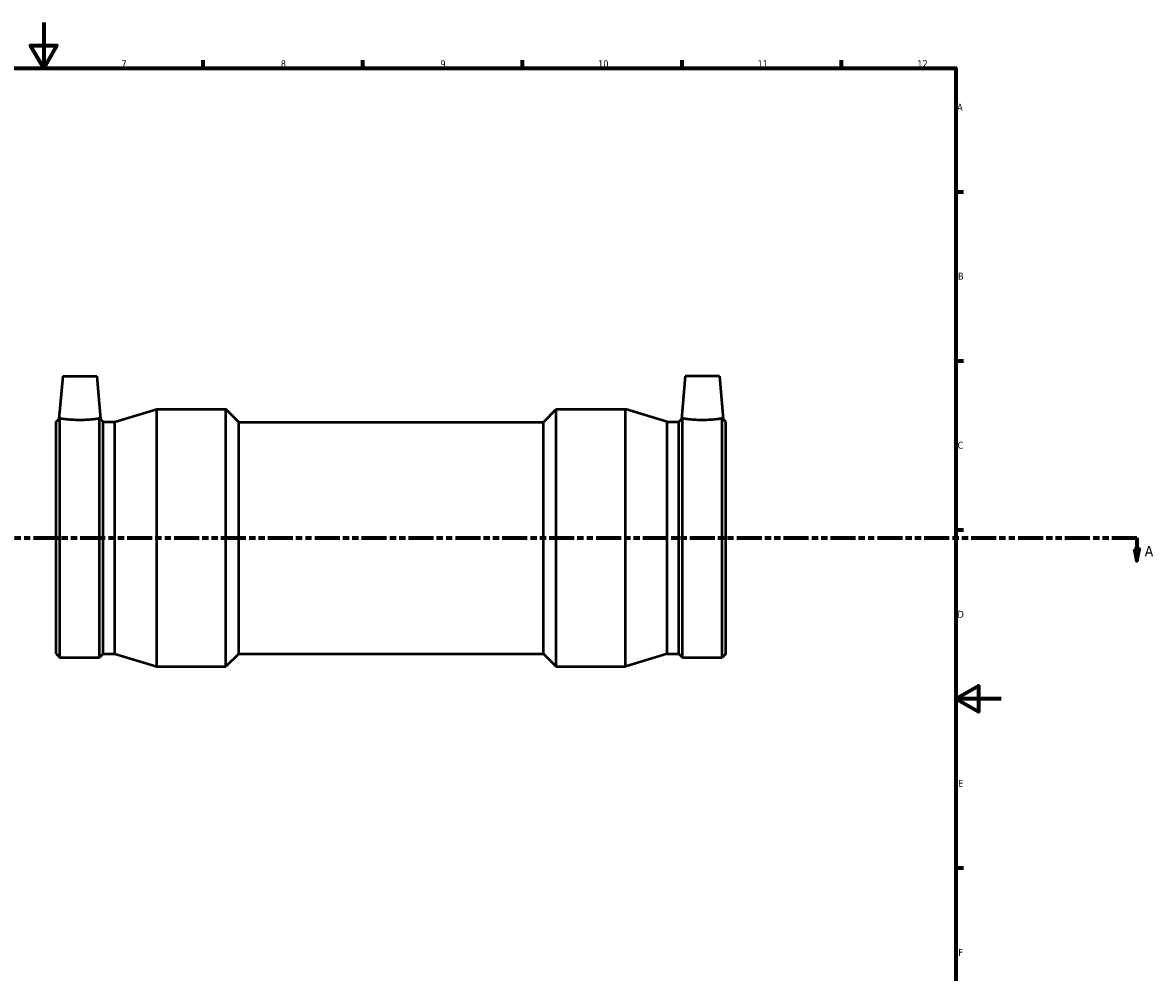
# Model space of a CAD drawing. Header units: millimetres. Extents: x -174 to 1524, y -226 to 1575.
# Tile 3 of 6: x 411 to 908, y 177 to 594. Entities that reach past the tile are written whole.
import ezdxf

# ---------------------------------------------------------------- set-up
doc = ezdxf.new("R2010")
doc.units = ezdxf.units.MM
doc.linetypes.add('DOUBLE_DASH_CHAIN', pattern=[1.2403, 0.6614, -0.0827, 0.1654, -0.0827, 0.1654, -0.0827])
for name, color, linetype, lineweight in [('Border (ANSI)', 7, 'Continuous', 70), ('Section Line (ANSI)', 7, 'DOUBLE_DASH_CHAIN', 70), ('Visible (ANSI)', 7, 'Continuous', 50)]:
    doc.layers.add(name, color=color, linetype=linetype, lineweight=lineweight)
doc.styles.add('Label Text (ANSI)', font='tahoma.ttf')
doc.styles.add('Note Text (ANSI)', font='tahoma.ttf')

# ---------------------------------------------------------------- blocks, each defined once
blk = doc.blocks.new('Borders Default Border')
at = {"layer": 'Border (ANSI)'}
for p, q in [((490.58, 574), (490.58, 577.45)), ((560.67, 574), (560.67, 577.45)), ((630.75, 574), (630.75, 577.45)), ((700.83, 574), (700.83, 577.45)), ((770.92, 574), (770.92, 577.45)), ((821, 519.75), (824.45, 519.75)), ((821, 445.5), (824.45, 445.5)), ((821, 371.25), (824.45, 371.25)), ((821, 222.75), (824.45, 222.75))]:
    blk.add_line(p, q, dxfattribs=at)
at = {"layer": 'Border (ANSI)', "flags": 128}
for points in [[(420.5, 594), (420.5, 574), (414.73, 584), (426.27, 584), (420.5, 574)], [(20, 20), (20, 574), (821, 574), (821, 20), (20, 20)], [(841, 297), (821, 297), (831, 302.77), (831, 291.23), (821, 297)]]:
    blk.add_lwpolyline(points, dxfattribs=at)
at = {"layer": 'Border (ANSI)', "color": 230, "true_color": 0xff0080, "attachment_point": 7, "style": 'Note Text (ANSI)'}
for s, insert, char_height in [('7', (454.6, 574.4), 3.05), ('8', (524.63, 574.33), 3.05), ('9', (594.7, 574.34), 3.05), ('10', (663.96, 574.34), 3.048), ('11', (734.04, 574.4), 3.048), ('12', (804.13, 574.4), 3.048), ('A', (821.63, 555.35), 3.05), ('B', (821.99, 481.1), 3.05), ('C', (821.8, 406.8), 3.05), ('D', (821.81, 332.6), 3.05), ('E', (822.05, 258.35), 3.05), ('F', (822.14, 184.1), 3.05)]:
    blk.add_mtext(s, dxfattribs=dict(at, insert=insert, char_height=char_height))
blk = doc.blocks.new('2dTransSection0')
at = {"layer": 'Section Line (ANSI)', "linetype": 'DOUBLE_DASH_CHAIN', "ltscale": 16.602882}
blk.add_line((251.23, 367.68), (900.59, 367.68), dxfattribs=at)
at = {"layer": 'Section Line (ANSI)', "linetype": 'Continuous'}
for p, q in [((889.6, 367.68), (900.59, 367.68)), ((900.59, 367.68), (900.59, 362.68)), ((899.59, 362.68), (900.59, 357.68)), ((901.59, 362.68), (899.59, 362.68)), ((900.59, 362.68), (900.59, 357.68)), ((900.59, 357.68), (901.59, 362.68))]:
    blk.add_line(p, q, dxfattribs=at)
at = {"layer": 'Section Line (ANSI)', "linetype": 'Continuous', "flags": 128}
blk.add_lwpolyline([(899.59, 362.68), (900.59, 357.68), (901.59, 362.68), (899.59, 362.68)], dxfattribs=at)
at = {"layer": 'Section Line (ANSI)'}
blk.add_solid([(899.59, 362.68), (900.59, 357.68), (901.59, 362.68), (899.59, 362.68)], dxfattribs=at)
at = {"layer": 'Section Line (ANSI)', "insert": (904.06, 359.61), "char_height": 4.57, "attachment_point": 7, "style": 'Label Text (ANSI)'}
blk.add_mtext('A', dxfattribs=at)

msp = doc.modelspace()

# ---------------------------------------------------------------- linework, layer by layer
at = {"layer": 'Visible (ANSI)'}
for p, q in [((428.826, 438.677), (427.174, 419.788)), ((428.826, 438.677), (443.826, 438.677)), ((443.826, 438.677), (445.479, 419.788)), ((702.236, 438.677), (700.584, 419.788)), ((717.236, 438.677), (702.236, 438.677)), ((717.236, 438.677), (718.889, 419.788)), ((451.769, 418.646), (470.131, 424.177)), ((470.131, 311.177), (470.131, 424.177)), ((470.131, 424.177), (500.496, 424.177)), ((500.496, 311.177), (500.496, 424.177)), ((506.146, 418.527), (500.496, 424.177)), ((639.916, 418.527), (645.566, 424.177)), ((645.566, 311.177), (645.566, 424.177)), ((645.566, 424.177), (675.931, 424.177)), ((675.931, 311.177), (675.931, 424.177)), ((694.294, 418.646), (675.931, 424.177)), ((426.031, 418.646), (427.174, 419.788)), ((426.031, 316.709), (426.031, 418.646)), ((427.608, 315.132), (427.608, 420.154)), ((445.045, 315.132), (445.045, 420.154)), ((446.621, 418.646), (445.479, 419.788)), ((446.621, 316.709), (446.621, 418.646)), ((446.621, 418.646), (451.769, 418.646)), ((451.769, 316.709), (451.769, 418.646)), ((506.146, 316.827), (506.146, 418.527)), ((506.146, 418.527), (639.916, 418.527)), ((639.916, 316.827), (639.916, 418.527)), ((694.294, 316.709), (694.294, 418.646)), ((694.294, 418.646), (699.441, 418.646)), ((699.441, 418.646), (700.584, 419.788)), ((699.441, 316.709), (699.441, 418.646)), ((701.018, 315.132), (701.018, 420.154)), ((718.455, 315.132), (718.455, 420.154)), ((720.031, 418.646), (718.889, 419.788)), ((720.031, 316.709), (720.031, 418.646)), ((426.031, 316.709), (427.608, 315.132)), ((427.608, 315.132), (445.045, 315.132)), ((446.621, 316.709), (445.045, 315.132)), ((446.621, 316.709), (451.769, 316.709)), ((451.769, 316.709), (470.131, 311.177)), ((506.146, 316.827), (500.496, 311.177)), ((506.146, 316.827), (639.916, 316.827)), ((639.916, 316.827), (645.566, 311.177)), ((694.294, 316.709), (675.931, 311.177)), ((694.294, 316.709), (699.441, 316.709)), ((699.441, 316.709), (701.018, 315.132)), ((701.018, 315.132), (718.455, 315.132)), ((720.031, 316.709), (718.455, 315.132)), ((470.131, 311.177), (500.496, 311.177)), ((645.566, 311.177), (675.931, 311.177))]:
    msp.add_line(p, q, dxfattribs=at)
for points in [[(427.608, 420.154), (427.321, 419.911), (427.174, 419.788), (427.174, 419.788)], [(445.479, 419.788), (445.479, 419.788), (445.331, 419.911), (445.045, 420.154)], [(701.018, 420.154), (700.731, 419.911), (700.584, 419.788), (700.584, 419.788)], [(718.889, 419.788), (718.889, 419.788), (718.741, 419.911), (718.455, 420.154)]]:
    msp.add_open_spline(points, degree=3, dxfattribs=at)
for points, knots in [([(445.045, 420.154), (444.96, 420.14), (444.862, 420.123), (444.289, 420.03), (443.591, 419.923), (441.979, 419.72), (440.956, 419.611), (438.705, 419.456), (437.479, 419.413), (435.174, 419.413), (433.947, 419.456), (431.697, 419.611), (430.673, 419.72), (429.061, 419.923), (428.364, 420.03), (427.79, 420.123), (427.692, 420.14), (427.608, 420.154)], [1.6439356, 1.6439356, 1.6439356, 1.6439356, 1.7268636, 1.7268636, 2.0719824, 2.0719824, 2.4177361, 2.4177361, 2.7634898, 2.7634898, 3.1092434, 3.1092434, 3.4549971, 3.4549971, 3.8001159, 3.8001159, 3.8830439, 3.8830439, 3.8830439, 3.8830439]), ([(718.455, 420.154), (718.37, 420.14), (718.272, 420.123), (717.699, 420.03), (717.001, 419.923), (715.389, 419.72), (714.366, 419.611), (712.115, 419.456), (710.889, 419.413), (709.736, 419.413), (708.584, 419.413), (707.357, 419.456), (705.107, 419.611), (704.083, 419.72), (702.471, 419.923), (701.774, 420.03), (701.2, 420.123), (701.102, 420.14), (701.018, 420.154)], [4.4074254, 4.4074254, 4.4074254, 4.4074254, 4.4903534, 4.4903534, 4.8354721, 4.8354721, 5.1812258, 5.1812258, 5.5269795, 5.5269795, 5.5269795, 5.8727332, 5.8727332, 6.2184869, 6.2184869, 6.5636056, 6.5636056, 6.6465337, 6.6465337, 6.6465337, 6.6465337])]:
    msp.add_open_spline(points, degree=3, knots=knots, dxfattribs=at)

# ---------------------------------------------------------------- block references
msp.add_blockref('Borders Default Border', (0, 0))
at = {"layer": 'Section Line (ANSI)'}
msp.add_blockref('2dTransSection0', (0, 0), dxfattribs=at)

doc.saveas('drawing.dxf')
